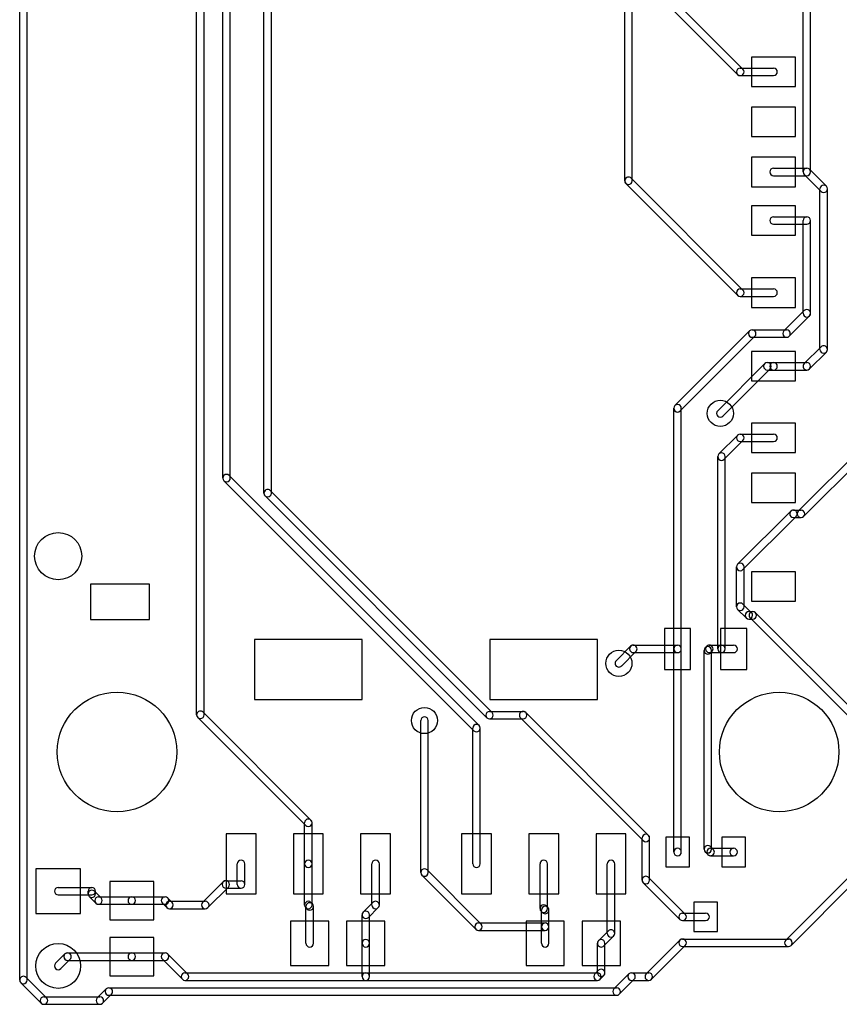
# Model space of a CAD drawing. Extents: x 67 to 209, y -168 to -95.
# Tile 1 of 14: x 68 to 96, y -167 to -134. Entities that reach past the tile are written whole.
import ezdxf

# ---------------------------------------------------------------- set-up
doc = ezdxf.new("R2010")
doc.units = 0
doc.header["$MEASUREMENT"] = 0
doc.layers.add('BLACK', color=250, linetype='CONTINUOUS')

msp = doc.modelspace()

# ---------------------------------------------------------------- linework, layer by layer
at = {"layer": 'BLACK'}
for p, q in [((67.6916, -166.247), (67.6916, -121.689)), ((67.9456, -166.247), (67.9456, -121.689)), ((74.5946, -149.198), (74.5946, -126.322)), ((74.8486, -149.198), (74.8486, -126.322)), ((75.9912, -149.712), (75.9912, -126.681)), ((76.2452, -149.712), (76.2452, -126.681)), ((88.2544, -139.103), (88.2544, -129.273)), ((88.5084, -139.103), (88.5084, -129.273)), ((73.7052, -157.237), (73.7052, -129.432)), ((73.9592, -157.237), (73.9592, -129.432)), ((94.3143, -138.8), (94.3143, -129.691)), ((94.5683, -138.8), (94.5683, -129.691)), ((92.0889, -135.49), (88.9019, -132.303)), ((92.2685, -135.31), (89.0815, -132.123)), ((94.06, -134.9), (92.56, -134.9)), ((92.56, -134.9), (92.56, -135.9)), ((94.06, -135.9), (94.06, -134.9)), ((92.1787, -135.273), (93.31, -135.273)), ((92.1787, -135.527), (93.31, -135.527)), ((92.56, -135.9), (94.06, -135.9)), ((94.06, -136.6), (92.56, -136.6)), ((92.56, -136.6), (92.56, -137.6)), ((94.06, -137.6), (94.06, -136.6)), ((92.56, -137.6), (94.06, -137.6)), ((94.06, -138.3), (92.56, -138.3)), ((92.56, -138.3), (92.56, -139.3)), ((94.06, -139.3), (94.06, -138.3)), ((93.31, -138.673), (94.4413, -138.673)), ((94.5311, -138.71), (95.103, -139.282)), ((92.2685, -142.81), (88.4712, -139.013)), ((93.31, -138.927), (94.4413, -138.927)), ((94.3515, -138.89), (94.9234, -139.462)), ((92.0889, -142.99), (88.2916, -139.193)), ((92.56, -139.3), (94.06, -139.3)), ((94.8862, -144.828), (94.8862, -139.372)), ((95.1402, -144.828), (95.1402, -139.372)), ((94.06, -139.95), (92.56, -139.95)), ((92.56, -139.95), (92.56, -140.95)), ((94.06, -140.95), (94.06, -139.95)), ((93.31, -140.323), (94.4413, -140.323)), ((94.3143, -143.601), (94.3143, -140.45)), ((94.5683, -143.601), (94.5683, -140.45)), ((93.31, -140.577), (94.4413, -140.577)), ((92.56, -140.95), (94.06, -140.95)), ((94.06, -142.4), (92.56, -142.4)), ((92.56, -142.4), (92.56, -143.4)), ((94.06, -143.4), (94.06, -142.4)), ((92.1787, -142.773), (93.31, -142.773)), ((92.1787, -143.027), (93.31, -143.027)), ((92.56, -143.4), (94.06, -143.4)), ((94.3515, -143.511), (93.6624, -144.2)), ((94.5311, -143.691), (93.842, -144.38)), ((92.4951, -144.2), (89.9578, -146.737)), ((92.6748, -144.38), (90.1375, -146.917)), ((92.5851, -144.163), (93.7522, -144.163)), ((92.5851, -144.417), (93.7522, -144.417)), ((94.9228, -144.738), (94.3518, -145.311)), ((94.06, -144.9), (92.56, -144.9)), ((92.56, -144.9), (92.56, -145.9)), ((94.06, -145.9), (94.06, -144.9)), ((95.1027, -144.917), (94.5317, -145.49)), ((93.0102, -145.31), (91.4102, -146.91)), ((93.1, -145.273), (93.31, -145.273)), ((93.31, -145.273), (94.4413, -145.273)), ((93.1898, -145.49), (91.5898, -147.09)), ((93.1, -145.527), (93.31, -145.527)), ((93.31, -145.527), (94.4413, -145.527)), ((92.56, -145.9), (94.06, -145.9)), ((89.9205, -155), (89.9205, -146.827)), ((90.1745, -155), (90.1745, -146.827)), ((94.06, -147.33), (92.56, -147.33)), ((92.56, -147.33), (92.56, -148.33)), ((94.06, -148.33), (94.06, -147.33)), ((91.4494, -148.379), (92.0896, -147.741)), ((92.1787, -147.703), (93.31, -147.703)), ((91.6287, -148.558), (92.2689, -147.92)), ((92.1787, -147.957), (93.31, -147.957)), ((94.1505, -150.319), (96.3264, -148.151)), ((91.4126, -155), (91.4126, -148.469)), ((91.6666, -155), (91.6666, -148.469)), ((92.56, -148.33), (94.06, -148.33)), ((94.3298, -150.499), (96.5057, -148.331)), ((74.8114, -149.108), (83.3038, -157.6)), ((94.06, -149.03), (92.56, -149.03)), ((92.56, -149.03), (92.56, -150.03)), ((94.06, -150.03), (94.06, -149.03)), ((74.6318, -149.288), (83.1242, -157.78)), ((83.5671, -157.341), (76.0284, -149.802)), ((83.7467, -157.161), (76.208, -149.622)), ((92.56, -150.03), (94.06, -150.03)), ((92.0886, -152.127), (93.8943, -150.321)), ((93.9839, -150.284), (94.2419, -150.284)), ((92.2682, -152.307), (94.0739, -150.501)), ((93.9839, -150.538), (94.2419, -150.538)), ((92.0516, -153.568), (92.0516, -152.217)), ((92.3056, -153.568), (92.3056, -152.217)), ((94.06, -152.38), (92.56, -152.38)), ((92.56, -152.38), (92.56, -153.38)), ((94.06, -153.38), (94.06, -152.38)), ((72.1, -152.8), (70.1, -152.8)), ((70.1, -152.8), (70.1, -154)), ((72.1, -154), (72.1, -152.8)), ((92.5602, -153.771), (92.2688, -153.478)), ((92.56, -153.38), (94.06, -153.38)), ((92.3802, -153.95), (92.0888, -153.657)), ((92.4704, -153.733), (92.6057, -153.733)), ((97.4537, -158.528), (92.6956, -153.77)), ((70.1, -154), (72.1, -154)), ((92.4704, -153.987), (92.6057, -153.987)), ((97.2741, -158.708), (92.516, -153.95)), ((89.603, -154.302), (89.603, -155.699)), ((90.492, -154.302), (89.603, -154.302)), ((90.492, -155.699), (90.492, -154.302)), ((91.508, -154.302), (91.508, -155.699)), ((92.397, -154.302), (91.508, -154.302)), ((92.397, -155.699), (92.397, -154.302)), ((79.3288, -154.682), (75.6712, -154.682)), ((75.6712, -154.682), (75.6712, -156.714)), ((79.3288, -156.714), (79.3288, -154.682)), ((87.3288, -154.682), (83.6712, -154.682)), ((83.6712, -154.682), (83.6712, -156.714)), ((87.3288, -156.714), (87.3288, -154.682)), ((88.4531, -154.91), (87.963, -155.402)), ((88.6331, -155.089), (88.143, -155.581)), ((88.5435, -154.873), (90.0475, -154.873)), ((88.5435, -155.127), (90.0475, -155.127)), ((89.9205, -161.9), (89.9205, -155)), ((90.1745, -161.9), (90.1745, -155)), ((90.9487, -161.805), (90.9487, -155.051)), ((90.9859, -154.961), (91.0369, -154.91)), ((91.1267, -154.873), (91.5396, -154.873)), ((91.1267, -155.127), (91.5396, -155.127)), ((91.1655, -155.141), (91.2165, -155.09)), ((91.2027, -161.805), (91.2027, -155.051)), ((91.5396, -154.873), (91.9525, -154.873)), ((91.5396, -155.127), (91.9525, -155.127)), ((89.603, -155.699), (90.492, -155.699)), ((91.508, -155.699), (92.397, -155.699)), ((75.6712, -156.714), (79.3288, -156.714)), ((83.6712, -156.714), (87.3288, -156.714)), ((77.5898, -160.815), (73.922, -157.147)), ((83.6569, -157.124), (84.7987, -157.124)), ((89.0606, -161.333), (84.8885, -157.161)), ((77.4102, -160.995), (73.7424, -157.327)), ((81.3203, -162.598), (81.3203, -157.434)), ((81.5743, -162.598), (81.5743, -157.434)), ((83.6569, -157.378), (84.7987, -157.378)), ((88.881, -161.513), (84.7089, -157.341)), ((83.087, -162.302), (83.087, -157.69)), ((83.341, -162.302), (83.341, -157.69)), ((77.373, -162.302), (77.373, -160.905)), ((77.627, -162.302), (77.627, -160.905)), ((75.722, -161.286), (74.706, -161.286)), ((74.706, -161.286), (74.706, -163.318)), ((75.722, -163.318), (75.722, -161.286)), ((78.008, -161.286), (76.992, -161.286)), ((76.992, -161.286), (76.992, -163.318)), ((78.008, -163.318), (78.008, -161.286)), ((80.294, -161.286), (79.278, -161.286)), ((79.278, -161.286), (79.278, -163.318)), ((80.294, -163.318), (80.294, -161.286)), ((83.722, -161.286), (82.706, -161.286)), ((82.706, -161.286), (82.706, -163.318)), ((83.722, -163.318), (83.722, -161.286)), ((86.008, -161.286), (84.992, -161.286)), ((84.992, -161.286), (84.992, -163.318)), ((86.008, -163.318), (86.008, -161.286)), ((88.294, -161.286), (87.278, -161.286)), ((87.278, -161.286), (87.278, -163.318)), ((88.294, -163.318), (88.294, -161.286)), ((88.8438, -162.852), (88.8438, -161.423)), ((89.0978, -162.852), (89.0978, -161.423)), ((89.6475, -161.4), (89.6475, -162.401)), ((90.4476, -161.4), (89.6475, -161.4)), ((90.4476, -162.401), (90.4476, -161.4)), ((91.5525, -161.4), (91.5525, -162.401)), ((92.3526, -161.4), (91.5525, -161.4)), ((92.3526, -162.401), (92.3526, -161.4)), ((91.2608, -161.81), (91.1654, -161.715)), ((91.1712, -161.773), (91.9523, -161.773)), ((91.9523, -161.773), (91.9525, -161.773)), ((92.0421, -161.81), (92.0423, -161.81)), ((89.9205, -161.9), (89.9205, -161.9)), ((90.1745, -161.9), (90.1745, -161.9)), ((91.0815, -161.99), (90.9861, -161.895)), ((91.1712, -162.027), (91.9523, -162.027)), ((91.8625, -161.99), (91.8627, -161.99)), ((91.9523, -162.027), (91.9525, -162.027)), ((69.762, -162.468), (68.238, -162.468)), ((68.238, -162.468), (68.238, -163.992)), ((69.762, -163.992), (69.762, -162.468)), ((75.087, -163.001), (75.087, -162.302)), ((75.341, -163.001), (75.341, -162.302)), ((77.373, -163.699), (77.373, -162.302)), ((77.627, -163.699), (77.627, -162.302)), ((79.659, -163.699), (79.659, -162.302)), ((79.913, -163.699), (79.913, -162.302)), ((81.5369, -162.508), (83.3735, -164.345)), ((85.373, -163.822), (85.373, -162.302)), ((85.627, -163.822), (85.627, -162.302)), ((87.659, -164.666), (87.659, -162.302)), ((87.913, -164.666), (87.913, -162.302)), ((89.6475, -162.401), (90.4476, -162.401)), ((91.5525, -162.401), (92.3526, -162.401)), ((81.3573, -162.688), (83.1939, -164.525)), ((90.3085, -164.01), (89.0606, -162.762)), ((95.9226, -162.692), (93.723, -164.892)), ((96.1022, -162.872), (93.9026, -165.071)), ((69, -163.103), (70.1433, -163.103)), ((72.2493, -162.897), (70.7507, -162.897)), ((70.7507, -162.897), (70.7507, -164.198)), ((72.2493, -164.198), (72.2493, -162.897)), ((73.9081, -163.609), (74.6076, -162.912)), ((74.0874, -163.788), (74.7869, -163.091)), ((74.6968, -162.874), (75.214, -162.874)), ((74.6968, -163.128), (75.214, -163.128)), ((90.1289, -164.19), (88.881, -162.942)), ((69, -163.357), (70.1433, -163.357)), ((70.0163, -163.321), (70.0163, -163.23)), ((70.0533, -163.411), (70.2795, -163.638)), ((70.2332, -163.231), (70.4594, -163.458)), ((70.2703, -163.321), (70.2703, -163.23)), ((70.3694, -163.421), (71.5, -163.421)), ((71.5, -163.421), (72.6306, -163.421)), ((72.72, -163.458), (72.8719, -163.609)), ((74.706, -163.318), (75.722, -163.318)), ((76.992, -163.318), (78.008, -163.318)), ((79.278, -163.318), (80.294, -163.318)), ((82.706, -163.318), (83.722, -163.318)), ((84.992, -163.318), (86.008, -163.318)), ((87.278, -163.318), (88.294, -163.318)), ((70.3694, -163.675), (71.5, -163.675)), ((71.373, -163.548), (71.373, -163.548)), ((71.5, -163.675), (72.6306, -163.675)), ((71.627, -163.548), (71.627, -163.548)), ((72.541, -163.638), (72.6929, -163.789)), ((72.7823, -163.572), (73.9982, -163.572)), ((72.7823, -163.826), (73.9982, -163.826)), ((77.4098, -163.789), (77.4574, -163.836)), ((77.4205, -165), (77.4205, -163.747)), ((77.5901, -163.61), (77.6377, -163.657)), ((77.6745, -165), (77.6745, -163.747)), ((79.3627, -163.943), (79.6962, -163.609)), ((79.5423, -164.122), (79.8758, -163.789)), ((85.4205, -164.435), (85.4205, -163.869)), ((85.6368, -163.779), (85.5893, -163.732)), ((85.6745, -164.435), (85.6745, -163.869)), ((90.6, -163.599), (90.6, -164.6)), ((91.4001, -163.599), (90.6, -163.599)), ((91.4001, -164.6), (91.4001, -163.599)), ((68.238, -163.992), (69.762, -163.992)), ((70.7507, -164.198), (72.2493, -164.198)), ((79.3255, -165), (79.3255, -164.033)), ((79.5795, -165), (79.5795, -164.033)), ((85.4582, -163.959), (85.4107, -163.912)), ((90.2187, -163.973), (91, -163.973)), ((78.1977, -164.251), (76.8973, -164.251)), ((76.8973, -164.251), (76.8973, -165.749)), ((78.1977, -165.749), (78.1977, -164.251)), ((80.1027, -164.251), (78.8023, -164.251)), ((78.8023, -164.251), (78.8023, -165.749)), ((80.1027, -165.749), (80.1027, -164.251)), ((83.2835, -164.308), (85.5475, -164.308)), ((86.1977, -164.251), (84.8973, -164.251)), ((84.8973, -164.251), (84.8973, -165.749)), ((85.4205, -165), (85.4205, -164.435)), ((85.6745, -165), (85.6745, -164.435)), ((86.1977, -165.749), (86.1977, -164.251)), ((88.1027, -164.251), (86.8023, -164.251)), ((86.8023, -164.251), (86.8023, -165.749)), ((88.1027, -165.749), (88.1027, -164.251)), ((90.2187, -164.227), (91, -164.227)), ((72.2493, -164.802), (70.7507, -164.802)), ((70.7507, -164.802), (70.7507, -166.103)), ((72.2493, -166.103), (72.2493, -164.802)), ((83.2835, -164.562), (85.5475, -164.562)), ((87.6959, -164.576), (87.3627, -164.911)), ((87.8758, -164.755), (87.5426, -165.09)), ((90.2186, -164.855), (93.8128, -164.855)), ((90.6, -164.6), (91.4001, -164.6)), ((79.3255, -166.131), (79.3255, -165)), ((79.5795, -166.131), (79.5795, -165)), ((87.3255, -166.004), (87.3255, -165)), ((87.5795, -166.004), (87.5795, -165)), ((90.1288, -164.892), (88.9797, -166.041)), ((90.3084, -165.071), (89.1593, -166.221)), ((90.2186, -165.109), (93.8128, -165.109)), ((68.9101, -165.68), (69.2278, -165.362)), ((69.0897, -165.86), (69.4074, -165.542)), ((69.3175, -165.325), (71.4995, -165.325)), ((71.4097, -165.542), (71.4102, -165.542)), ((71.4995, -165.325), (72.6306, -165.325)), ((71.5893, -165.362), (71.5898, -165.363)), ((72.5406, -165.542), (73.2191, -166.221)), ((72.7202, -165.362), (73.3987, -166.041)), ((69.3175, -165.579), (71.4995, -165.579)), ((71.4995, -165.579), (72.6306, -165.579)), ((76.8973, -165.749), (78.1977, -165.749)), ((78.8023, -165.749), (80.1027, -165.749)), ((84.8973, -165.749), (86.1977, -165.749)), ((86.8023, -165.749), (88.1027, -165.749)), ((68.6063, -166.855), (67.9084, -166.157)), ((70.7507, -166.103), (72.2493, -166.103)), ((73.3087, -166.004), (79.4525, -166.004)), ((79.4525, -166.004), (87.3254, -166.004)), ((87.3627, -165.914), (87.2356, -166.041)), ((87.5423, -166.094), (87.4152, -166.221)), ((88.3944, -166.041), (87.8857, -166.55)), ((88.4842, -166.004), (89.0695, -166.004)), ((68.4267, -167.035), (67.7288, -166.337)), ((70.6337, -166.55), (70.3282, -166.855)), ((70.7235, -166.512), (87.9755, -166.512)), ((73.3087, -166.258), (79.4525, -166.258)), ((79.4525, -166.258), (87.3254, -166.258)), ((88.574, -166.221), (88.0653, -166.729)), ((88.4842, -166.258), (89.0695, -166.258)), ((68.5165, -166.818), (70.418, -166.818)), ((70.8133, -166.729), (70.5078, -167.035)), ((70.7235, -166.766), (87.9755, -166.766)), ((68.5165, -167.072), (70.418, -167.072))]:
    msp.add_line(p, q, dxfattribs=at)
for centre, radius in [((91.5, -147), 0.4445), ((69, -151.85), 0.8), ((88.0526, -155.491), 0.4445), ((71, -158.5), 2.032), ((93.5, -158.5), 2.032), ((81.4473, -157.434), 0.4445), ((69, -165.77), 0.762)]:
    msp.add_circle(centre, radius, dxfattribs=at)
for centre, start, end in [((92.1787, -135.4), 90, 270), ((92.1787, -135.4), 225, 405), ((93.31, -135.4), 270, 450), ((93.31, -138.8), 90, 270), ((94.4413, -138.8), 45, 225), ((94.4413, -138.8), 270, 450), ((88.3814, -139.103), 405, 585), ((88.3814, -139.103), 180, 360), ((94.4413, -138.8), 180, 360), ((95.0132, -139.372), 360, 540), ((95.0132, -139.372), 225, 405), ((93.31, -140.45), 90, 270), ((94.4413, -140.45), 360, 540), ((94.4413, -140.45), 270, 450), ((92.1787, -142.9), 90, 270), ((93.31, -142.9), 270, 450), ((92.1787, -142.9), 225, 405), ((94.4413, -143.601), -45, 135), ((94.4413, -143.601), 180, 360), ((92.5851, -144.29), 90, 270), ((92.585, -144.29), -45, 135), ((93.7522, -144.29), 135, 315), ((93.7522, -144.29), 270, 450), ((95.0127, -144.828), -44.9, 135.1), ((95.0132, -144.828), 180, 360), ((93.1, -145.4), 90, 270), ((93.1, -145.4), -45, 135), ((93.31, -145.4), 90, 270), ((93.31, -145.4), 270, 450), ((94.4418, -145.4), 135.1, 315.1), ((94.4413, -145.4), 270, 450), ((90.0475, -146.827), 360, 540), ((90.0477, -146.827), 135, 315), ((91.5, -147), 135, 315), ((92.1787, -147.83), 90, 270), ((92.1792, -147.831), 314.9, 494.9), ((93.31, -147.83), 270, 450), ((91.5391, -148.468), 134.9, 314.9), ((91.5396, -148.469), 360, 540), ((74.7216, -149.198), 45, 225), ((74.7216, -149.198), 180, 360), ((76.1182, -149.712), 405, 585), ((76.1182, -149.712), 180, 360), ((93.9839, -150.411), 90, 270), ((93.9841, -150.411), 315, 495), ((94.2401, -150.409), 134.9, 314.9), ((94.2419, -150.411), 270, 450), ((92.1784, -152.217), 135, 315), ((92.1786, -152.217), 360, 540), ((92.1788, -153.568), 404.9, 584.9), ((92.1786, -153.568), 180, 360), ((92.4704, -153.86), 90, 270), ((92.4702, -153.86), 224.9, 404.9), ((92.6058, -153.86), 405, 585), ((92.6057, -153.86), 270, 450), ((88.5435, -155), 90, 270), ((88.5431, -155), -44.9, 135.1), ((90.0475, -155), 360, 540), ((90.0475, -155), 180, 360), ((90.0475, -155), 270, 450), ((91.0757, -155.051), 360, 540), ((91.0757, -155.051), 135, 315), ((91.1267, -155), 90, 270), ((91.1267, -155), 315, 495), ((91.5396, -155), 90, 270), ((91.5396, -155), 180, 360), ((91.5396, -155), 270, 450), ((91.9525, -155), 270, 450), ((88.053, -155.491), 135.1, 315.1), ((73.8322, -157.237), 405, 585), ((83.6569, -157.251), 90, 270), ((83.6569, -157.251), 225, 405), ((84.7987, -157.251), 405, 585), ((84.7987, -157.251), 270, 450), ((73.8322, -157.237), 180, 360), ((81.4473, -157.434), 360, 540), ((83.214, -157.69), 360, 540), ((83.214, -157.69), 225, 405), ((77.5, -160.905), 360, 540), ((77.5, -160.905), 225, 405), ((88.9708, -161.423), 360, 540), ((88.9708, -161.423), 225, 405), ((90.0475, -161.9), 360, 540), ((91.0757, -161.805), 405.1, 585.1), ((91.0757, -161.805), 180, 360), ((91.1712, -161.9), 90, 270), ((91.1712, -161.9), 225.1, 405.1), ((91.9523, -161.9), 90, 270), ((91.9523, -161.9), 45, 225), ((91.9525, -161.9), 225, 405), ((91.9523, -161.9), 270, 450), ((91.9525, -161.9), 270, 450), ((75.214, -162.302), 360, 540), ((77.5, -162.302), 360, 540), ((79.786, -162.302), 360, 540), ((85.5, -162.302), 360, 540), ((87.786, -162.302), 360, 540), ((90.0475, -161.9), 180, 360), ((90.0475, -161.9), 180, 360), ((77.5, -162.302), 180, 360), ((81.4471, -162.598), 45, 225), ((83.214, -162.302), 180, 360), ((81.4473, -162.598), 180, 360), ((88.9708, -162.852), 405, 585), ((88.9708, -162.852), 180, 360), ((69, -163.23), 90, 270), ((70.1433, -163.23), 360, 540), ((70.1433, -163.321), 44.9, 224.9), ((70.1433, -163.23), 270, 450), ((74.6968, -163.001), 90, 270), ((74.6973, -163.001), 314.9, 494.9), ((75.214, -163.001), 180, 360), ((75.214, -163.001), 270, 450), ((70.1433, -163.321), 180, 360), ((70.3694, -163.548), 90, 270), ((70.3694, -163.548), 224.9, 404.9), ((71.5, -163.548), 360, 540), ((71.5, -163.548), 90, 270), ((71.5, -163.548), 270, 450), ((72.6305, -163.548), 45.2, 225.2), ((72.6306, -163.548), 270, 450), ((71.5, -163.548), 180, 360), ((72.7823, -163.699), 90, 270), ((72.7824, -163.699), 225.2, 405.2), ((73.9977, -163.699), 134.9, 314.9), ((73.9982, -163.699), 270, 450), ((77.5, -163.699), 44.8, 224.8), ((77.5, -163.699), 180, 360), ((77.5475, -163.747), 360, 540), ((77.5475, -163.747), 224.8, 404.8), ((79.786, -163.699), 180, 360), ((79.786, -163.699), 315, 495), ((85.5, -163.822), 405.3, 585.3), ((85.5, -163.822), 180, 360), ((85.5475, -163.869), 360, 540), ((85.5475, -163.869), 225.3, 405.3), ((79.4525, -164.033), 360, 540), ((79.4525, -164.033), 135, 315), ((90.2187, -164.1), 90, 270), ((90.2187, -164.1), 225, 405), ((91, -164.1), 270, 450), ((83.2835, -164.435), 90, 270), ((83.2837, -164.435), 225, 405), ((85.5475, -164.435), 360, 540), ((85.5475, -164.435), 180, 360), ((85.5475, -164.435), 270, 450), ((87.7858, -164.666), -44.9, 135.1), ((79.4525, -165), 360, 540), ((87.4525, -165), 360, 540), ((87.786, -164.666), 180, 360), ((90.2186, -164.982), 90, 270), ((90.2186, -164.982), -45, 135), ((93.8128, -164.982), 270, 450), ((77.5475, -165), 180, 360), ((79.4525, -165), 180, 360), ((85.5475, -165), 180, 360), ((87.4527, -165), 135.1, 315.1), ((93.8128, -164.982), 135, 315), ((69.3175, -165.452), 90, 270), ((69.3176, -165.452), 315, 495), ((71.4995, -165.452), 90, 270), ((71.4995, -165.452), 45, 225), ((71.5, -165.453), 225, 405), ((71.4995, -165.452), 270, 450), ((72.6304, -165.452), 45, 225), ((72.6306, -165.452), 270, 450), ((68.9999, -165.77), 135, 315), ((87.4525, -166.004), -45, 135), ((67.8186, -166.247), 405, 585), ((73.3087, -166.131), 90, 270), ((73.3089, -166.131), 225, 405), ((79.4525, -166.131), 90, 270), ((79.4525, -166.131), 180, 360), ((79.4525, -166.131), 270, 450), ((87.3254, -166.131), 135, 315), ((87.3254, -166.131), 270, 450), ((87.4525, -166.004), 180, 360), ((88.4842, -166.131), 90, 270), ((88.4842, -166.131), -45, 135), ((89.0695, -166.131), 135, 315), ((89.0695, -166.131), 270, 450), ((67.8186, -166.247), 180, 360), ((70.7235, -166.639), 90, 270), ((70.7235, -166.639), -45, 135), ((87.9755, -166.639), 135, 315), ((87.9755, -166.639), 270, 450), ((68.5165, -166.945), 90, 270), ((68.5165, -166.945), 225, 405), ((70.418, -166.945), 135, 315), ((70.418, -166.945), 270, 450)]:
    msp.add_arc(centre, 0.127, start, end, dxfattribs=at)

doc.saveas('drawing.dxf')
